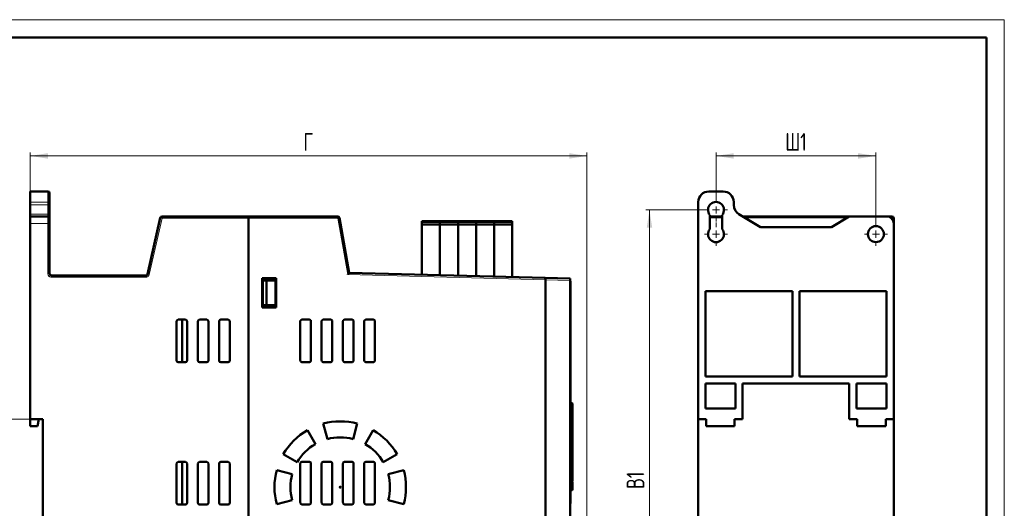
# Model space of a CAD drawing. Header units: millimetres. Extents: x 0 to 420, y 0 to 297.
# Tile 16 of 16: x 143 to 420, y 160 to 297. Entities that reach past the tile are written whole.
import ezdxf

# ---------------------------------------------------------------- set-up
doc = ezdxf.new("R2010")
doc.units = ezdxf.units.MM
doc.styles.add('SLDTEXTSTYLE0', font='TXT', dxfattribs={"width": 0.7, "bigfont": 'bigfont'})
doc.styles.add('SLDTEXTSTYLE1', font='TXT', dxfattribs={"width": 0.7})
doc.dimstyles.new('SLDDIMSTYLE0', dxfattribs={"dimtxt": 5, "dimasz": 5, "dimexe": 0, "dimexo": 0.0625, "dimgap": 1.25, "dimtad": 2, "dimdec": 1, "dimrnd": 1e-09, "dimzin": 12, "dimdsep": 46, "dimtxsty": 'SLDTEXTSTYLE1', "dimsah": 1, "dimcen": 0.09, "dimadec": 0, "dimazin": 3, "dimtfac": 1, "dimtdec": 3, "dimtofl": 0, "dimtmove": 0, "dimatfit": 3, "dimfxl": 0, "dimfrac": 2, "dimtolj": 1, "dimtzin": 12, "dimarcsym": 0})

# ---------------------------------------------------------------- blocks, each defined once
blk = doc.blocks.new('_D_2')
at = {"color": 7, "linetype": 'Continuous', "lineweight": 0}
for p, q in [((145.85, 245.7), (145.85, 259.69)), ((145.85, 258.69), (302.55, 258.69)), ((302.55, 133.8), (302.55, 259.69))]:
    blk.add_line(p, q, dxfattribs=at)
at = {"color": 7, "linetype": 'Continuous', "lineweight": 18}
for points in [[(145.85, 258.69), (150.85, 257.92), (150.85, 259.46)], [(302.55, 258.69), (297.55, 259.46), (297.55, 257.92)]]:
    blk.add_solid(points, dxfattribs=at)
at = {"color": 7, "linetype": 'Continuous', "lineweight": 18, "insert": (222.78, 265.13), "char_height": 5, "attachment_point": 1, "style": 'SLDTEXTSTYLE0'}
blk.add_mtext('Г', dxfattribs=at)
blk = doc.blocks.new('_D_4')
at = {"color": 7, "linetype": 'Continuous', "lineweight": 0}
for p, q in [((145.84, 184.69), (134.85, 184.69)), ((135.85, 149.29), (135.85, 184.69)), ((147.64, 149.29), (134.85, 149.29))]:
    blk.add_line(p, q, dxfattribs=at)
at = {"color": 7, "linetype": 'Continuous', "lineweight": 18}
for points in [[(135.85, 184.69), (135.08, 179.69), (136.61, 179.69)], [(135.85, 149.29), (136.61, 154.29), (135.08, 154.29)]]:
    blk.add_solid(points, dxfattribs=at)
at = {"color": 7, "linetype": 'Continuous', "lineweight": 18, "insert": (129.4, 163.97), "char_height": 5, "attachment_point": 1, "rotation": 90, "style": 'SLDTEXTSTYLE0'}
blk.add_mtext('В3', dxfattribs=at)
blk = doc.blocks.new('_D_5')
at = {"color": 7, "linetype": 'Continuous', "lineweight": 0}
for p, q in [((338.87, 246.75), (338.87, 259.69)), ((338.87, 258.69), (383.87, 258.69)), ((383.87, 239.95), (383.87, 259.69))]:
    blk.add_line(p, q, dxfattribs=at)
at = {"color": 7, "linetype": 'Continuous', "lineweight": 18}
for points in [[(338.87, 258.69), (343.87, 257.92), (343.87, 259.46)], [(383.87, 258.69), (378.87, 259.46), (378.87, 257.92)]]:
    blk.add_solid(points, dxfattribs=at)
at = {"color": 7, "linetype": 'Continuous', "lineweight": 18, "insert": (358.35, 265.13), "char_height": 5, "attachment_point": 1, "style": 'SLDTEXTSTYLE0'}
blk.add_mtext('Ш1', dxfattribs=at)
blk = doc.blocks.new('_D_7')
at = {"color": 7, "linetype": 'Continuous', "lineweight": 0}
for p, q in [((335.61, 243.49), (319.15, 243.49)), ((320.15, 91.89), (320.15, 243.49)), ((380.61, 91.89), (319.15, 91.89))]:
    blk.add_line(p, q, dxfattribs=at)
at = {"color": 7, "linetype": 'Continuous', "lineweight": 18}
for points in [[(320.15, 243.49), (319.38, 238.49), (320.92, 238.49)], [(320.15, 91.89), (320.92, 96.89), (319.38, 96.89)]]:
    blk.add_solid(points, dxfattribs=at)
at = {"color": 7, "linetype": 'Continuous', "lineweight": 18, "insert": (313.7, 165.02), "char_height": 5, "attachment_point": 1, "rotation": 90, "style": 'SLDTEXTSTYLE0'}
blk.add_mtext('В1', dxfattribs=at)
blk = doc.blocks.new('SW_CENTERMARKSYMBOL_0')
at = {"color": 0, "linetype": 'Continuous', "lineweight": 18}
for p, q in [((0, 2), (0, 3.25)), ((-2, 0), (-3.25, 0)), ((0, 0), (-1, 0)), ((0, 0), (0, 1)), ((0, 0), (0, -1)), ((0, 0), (1, 0)), ((2, 0), (3.25, 0)), ((0, -2), (0, -3.25))]:
    blk.add_line(p, q, dxfattribs=at)
blk = doc.blocks.new('SW_CENTERMARKSYMBOL_4')
at = {"color": 0, "linetype": 'Continuous', "lineweight": 18}
for p, q in [((0, 2), (0, 3.25)), ((-2, 0), (-3.25, 0)), ((0, 0), (-1, 0)), ((0, 0), (0, 1)), ((0, 0), (0, -1)), ((0, 0), (1, 0)), ((2, 0), (3.25, 0)), ((0, -2), (0, -3.25))]:
    blk.add_line(p, q, dxfattribs=at)
blk = doc.blocks.new('SW_CENTERMARKSYMBOL_5')
at = {"color": 0, "linetype": 'Continuous', "lineweight": 18}
for p, q in [((0, 2), (0, 3.25)), ((-2, 0), (-3.25, 0)), ((0, 0), (-1, 0)), ((0, 0), (0, 1)), ((0, 0), (0, -1)), ((0, 0), (1, 0)), ((2, 0), (3.25, 0)), ((0, -2), (0, -3.25))]:
    blk.add_line(p, q, dxfattribs=at)

msp = doc.modelspace()

# ---------------------------------------------------------------- linework, layer by layer
at = {"color": 7, "linetype": 'Continuous', "lineweight": 18}
for p, q in [((0, 297), (420, 297)), ((420, 297), (420, 0))]:
    msp.add_line(p, q, dxfattribs=at)
at = {"color": 7, "linetype": 'Continuous', "lineweight": 50}
for p, q in [((415, 292), (20, 292)), ((415, 5), (415, 292)), ((150.85, 248.69), (145.85, 248.69)), ((145.85, 248.69), (145.85, 245.69)), ((336.87, 248.69), (340.87, 248.69)), ((145.85, 245.69), (145.85, 244.89)), ((145.85, 244.89), (145.85, 242.31)), ((151.35, 244.89), (151.35, 245.69)), ((333.87, 184.69), (333.87, 245.69)), ((343.87, 245.69), (343.87, 244.89)), ((145.85, 242.31), (145.85, 241.69)), ((150.85, 241.69), (145.85, 241.69)), ((145.85, 241.69), (145.85, 239.69)), ((151.35, 241.3), (151.35, 241.88)), ((182.5, 241.3), (178.91, 225.48)), ((207.35, 241.69), (182.99, 241.69)), ((232.43, 241.69), (207.35, 241.69)), ((207.35, 241.19), (207.35, 241.69)), ((207.35, 241.19), (207.35, 92.19)), ((207.35, 92.19), (207.35, 241.19)), ((235.64, 225.82), (232.92, 241.27)), ((337.12, 242.07), (337.12, 238.1)), ((337.12, 241.69), (340.62, 241.69)), ((340.62, 238.1), (340.62, 242.07)), ((345.33, 242.31), (351.37, 238.69)), ((346.37, 241.69), (376.37, 241.69)), ((371.37, 238.69), (376.37, 241.69)), ((376.37, 241.69), (386.87, 241.69)), ((386.87, 241.69), (388.37, 241.69)), ((388.87, 241.19), (388.87, 239.69)), ((145.85, 239.69), (145.85, 184.69)), ((151.35, 225.59), (151.35, 239.69)), ((256.12, 240.38), (261.2, 240.38)), ((256.12, 240.28), (256.12, 240.38)), ((256.12, 240.23), (256.12, 240.28)), ((256.12, 240.13), (256.12, 240.23)), ((261.2, 240.13), (256.12, 240.13)), ((256.12, 240.03), (256.12, 240.13)), ((256.12, 239.48), (256.12, 240.03)), ((256.12, 239.48), (256.12, 239.38)), ((256.12, 239.38), (261.2, 239.38)), ((256.12, 239.28), (256.12, 239.38)), ((256.12, 225.28), (256.12, 239.28)), ((261.2, 240.28), (261.2, 240.38)), ((261.2, 240.38), (266.28, 240.38)), ((261.2, 240.28), (261.2, 240.23)), ((261.2, 240.23), (261.2, 240.13)), ((261.2, 240.03), (261.2, 240.13)), ((266.28, 240.13), (261.2, 240.13)), ((261.2, 240.03), (261.2, 239.48)), ((261.2, 239.38), (261.2, 239.48)), ((261.2, 239.38), (261.2, 239.28)), ((261.2, 239.38), (266.28, 239.38)), ((261.2, 239.28), (261.2, 225.15)), ((266.28, 240.28), (266.28, 240.38)), ((266.28, 240.38), (271.36, 240.38)), ((266.28, 240.28), (266.28, 240.23)), ((266.28, 240.23), (266.28, 240.13)), ((266.28, 240.03), (266.28, 240.13)), ((271.36, 240.13), (266.28, 240.13)), ((266.28, 240.03), (266.28, 239.48)), ((266.28, 239.38), (266.28, 239.48)), ((266.28, 239.38), (266.28, 239.28)), ((266.28, 239.38), (271.36, 239.38)), ((266.28, 239.28), (266.28, 225.01)), ((271.36, 240.38), (276.44, 240.38)), ((271.36, 240.28), (271.36, 240.38)), ((271.36, 240.23), (271.36, 240.28)), ((271.36, 240.13), (271.36, 240.23)), ((276.44, 240.13), (271.36, 240.13)), ((271.36, 240.03), (271.36, 240.13)), ((271.36, 239.48), (271.36, 240.03)), ((271.36, 239.48), (271.36, 239.38)), ((271.36, 239.38), (276.44, 239.38)), ((271.36, 239.28), (271.36, 239.38)), ((271.36, 224.88), (271.36, 239.28)), ((276.44, 240.38), (281.52, 240.38)), ((276.44, 240.28), (276.44, 240.38)), ((276.44, 240.23), (276.44, 240.28)), ((276.44, 240.13), (276.44, 240.23)), ((281.52, 240.13), (276.44, 240.13)), ((276.44, 240.03), (276.44, 240.13)), ((276.44, 239.48), (276.44, 240.03)), ((276.44, 239.48), (276.44, 239.38)), ((276.44, 239.38), (281.52, 239.38)), ((276.44, 239.28), (276.44, 239.38)), ((276.44, 224.75), (276.44, 239.28)), ((281.52, 240.28), (281.52, 240.38)), ((281.52, 240.28), (281.52, 240.23)), ((281.52, 240.23), (281.52, 240.13)), ((281.52, 240.03), (281.52, 240.13)), ((281.52, 240.03), (281.52, 239.48)), ((281.52, 239.38), (281.52, 239.48)), ((281.52, 239.38), (281.52, 239.28)), ((281.52, 239.28), (281.52, 224.61)), ((351.37, 238.69), (371.37, 238.69)), ((388.87, 239.69), (388.87, 184.69)), ((178.42, 225.09), (151.85, 225.09)), ((290.76, 224.37), (235.64, 225.82)), ((211.15, 224.29), (215.05, 224.29)), ((211.15, 216.09), (211.15, 224.29)), ((211.35, 223.69), (211.15, 223.69)), ((211.35, 216.69), (211.35, 223.69)), ((212.35, 223.69), (211.35, 223.69)), ((212.35, 216.69), (212.35, 223.69)), ((212.35, 223.69), (214.95, 223.69)), ((214.95, 216.69), (214.95, 223.69)), ((215.05, 224.29), (215.05, 216.09)), ((297.85, 224.19), (290.76, 224.37)), ((290.85, 109.5), (290.85, 223.87)), ((297.85, 149.69), (297.85, 223.69)), ((297.85, 223.48), (297.95, 223.48)), ((297.95, 223.48), (297.95, 222.48)), ((297.95, 222.48), (297.95, 165.98)), ((214.95, 221.64), (215.05, 221.64)), ((335.87, 220.69), (335.87, 196.69)), ((360.37, 220.69), (335.87, 220.69)), ((360.37, 196.69), (360.37, 220.69)), ((386.87, 220.69), (362.37, 220.69)), ((362.37, 220.69), (362.37, 196.69)), ((386.87, 196.69), (386.87, 220.69)), ((211.15, 216.69), (211.35, 216.69)), ((211.35, 216.69), (212.35, 216.69)), ((214.95, 216.69), (212.35, 216.69)), ((215.05, 216.09), (211.15, 216.09)), ((187.05, 201.14), (187.05, 212.14)), ((187.55, 212.64), (189.55, 212.64)), ((188.65, 212.64), (188.65, 200.64)), ((190.05, 212.14), (190.05, 201.14)), ((193.05, 201.14), (193.05, 212.14)), ((193.55, 212.64), (195.55, 212.64)), ((196.05, 212.14), (196.05, 201.14)), ((199.05, 201.14), (199.05, 212.14)), ((199.55, 212.64), (201.55, 212.64)), ((202.05, 212.14), (202.05, 201.14)), ((221.89, 201.18), (221.89, 212.18)), ((222.39, 212.68), (224.39, 212.68)), ((224.89, 212.18), (224.89, 201.18)), ((227.89, 201.18), (227.89, 212.18)), ((228.39, 212.68), (230.39, 212.68)), ((230.89, 212.18), (230.89, 201.18)), ((233.89, 201.18), (233.89, 212.18)), ((234.39, 212.68), (236.39, 212.68)), ((236.89, 212.18), (236.89, 201.18)), ((239.89, 201.18), (239.89, 212.18)), ((240.39, 212.68), (242.39, 212.68)), ((242.89, 212.18), (242.89, 201.18)), ((189.55, 200.64), (187.55, 200.64)), ((195.55, 200.64), (193.55, 200.64)), ((201.55, 200.64), (199.55, 200.64)), ((224.39, 200.68), (222.39, 200.68)), ((230.39, 200.68), (228.39, 200.68)), ((236.39, 200.68), (234.39, 200.68)), ((242.39, 200.68), (240.39, 200.68)), ((335.87, 196.69), (360.37, 196.69)), ((344.37, 194.69), (335.87, 194.69)), ((335.87, 194.69), (335.87, 187.69)), ((344.37, 187.69), (344.37, 194.69)), ((376.37, 194.69), (346.37, 194.69)), ((346.37, 194.69), (346.37, 184.69)), ((362.37, 196.69), (386.87, 196.69)), ((376.37, 184.69), (376.37, 194.69)), ((386.87, 194.69), (378.37, 194.69)), ((378.37, 194.69), (378.37, 187.69)), ((386.87, 187.69), (386.87, 194.69)), ((298.35, 189.18), (297.95, 189.18)), ((298.45, 189.08), (298.45, 186.96)), ((298.45, 186.96), (298.45, 185.6)), ((335.87, 187.69), (344.37, 187.69)), ((378.37, 187.69), (386.87, 187.69)), ((145.85, 184.69), (149.45, 184.69)), ((145.85, 184.69), (145.85, 182.69)), ((147.93, 182.69), (148.34, 184.69)), ((149.45, 184.69), (149.45, 148.69)), ((229.5, 179.06), (228.33, 183.41)), ((237.91, 183.41), (236.74, 179.06)), ((298.35, 185.11), (297.95, 185.11)), ((298.25, 184.39), (297.95, 184.39)), ((298.45, 185.6), (298.45, 185.01)), ((298.45, 185.01), (298.45, 184.65)), ((298.45, 184.65), (298.45, 184.19)), ((298.45, 184.19), (298.45, 183.62)), ((298.45, 183.62), (298.45, 176.6)), ((336.12, 184.69), (333.87, 184.69)), ((333.87, 148.69), (333.87, 184.69)), ((336.12, 182.69), (336.12, 184.69)), ((346.37, 184.69), (344.12, 184.69)), ((344.12, 184.69), (344.12, 182.69)), ((376.37, 184.69), (378.62, 184.69)), ((378.62, 182.69), (378.62, 184.69)), ((386.62, 184.69), (388.87, 184.69)), ((386.62, 184.69), (386.62, 182.69)), ((388.87, 184.69), (388.87, 148.69)), ((145.85, 182.69), (147.93, 182.69)), ((223.87, 181.56), (226.12, 177.66)), ((240.12, 177.66), (242.37, 181.56)), ((298.46, 181.22), (298.45, 181.22)), ((298.46, 180.72), (298.45, 180.72)), ((298.46, 180.62), (298.45, 180.62)), ((298.46, 180.61), (298.45, 180.61)), ((298.46, 179.61), (298.46, 180.61)), ((344.12, 182.69), (336.12, 182.69)), ((386.62, 182.69), (378.62, 182.69)), ((298.46, 179.61), (298.45, 179.61)), ((298.46, 179.6), (298.45, 179.6)), ((298.46, 179.42), (298.45, 179.42)), ((298.46, 179.35), (298.45, 179.35)), ((298.46, 179.27), (298.45, 179.27)), ((298.46, 178.97), (298.45, 178.97)), ((298.46, 178.59), (298.45, 178.59)), ((298.46, 178.39), (298.45, 178.39)), ((298.46, 178.31), (298.45, 178.31)), ((298.46, 178.06), (298.45, 178.06)), ((298.46, 177.77), (298.45, 177.77)), ((298.46, 177.76), (298.45, 177.76)), ((298.46, 179.22), (298.46, 179.25)), ((298.46, 178.31), (298.46, 178.06)), ((298.46, 177.03), (298.46, 177.76)), ((221, 172.54), (217.1, 174.79)), ((249.14, 174.79), (245.24, 172.54)), ((297.95, 175.67), (298.25, 175.67)), ((298.46, 177.03), (298.45, 177.03)), ((298.46, 177.01), (298.45, 177.01)), ((298.46, 176.82), (298.45, 176.82)), ((298.45, 176.6), (298.45, 175.87)), ((298.45, 175.87), (298.45, 171.72)), ((298.46, 176.82), (298.46, 176.98)), ((187.05, 161.14), (187.05, 172.14)), ((187.55, 172.64), (189.55, 172.64)), ((188.65, 172.64), (188.65, 160.64)), ((190.05, 172.14), (190.05, 161.14)), ((193.05, 161.14), (193.05, 172.14)), ((193.55, 172.64), (195.55, 172.64)), ((196.05, 172.14), (196.05, 161.14)), ((199.05, 161.14), (199.05, 172.14)), ((199.55, 172.64), (201.55, 172.64)), ((202.05, 172.14), (202.05, 161.14)), ((221.89, 161.18), (221.89, 172.18)), ((222.39, 172.68), (224.39, 172.68)), ((224.89, 172.18), (224.89, 161.18)), ((227.89, 161.18), (227.89, 172.18)), ((228.39, 172.68), (230.39, 172.68)), ((230.89, 172.18), (230.89, 161.18)), ((233.89, 161.18), (233.89, 172.18)), ((234.39, 172.68), (236.39, 172.68)), ((236.89, 172.18), (236.89, 161.18)), ((239.89, 161.18), (239.89, 172.18)), ((240.39, 172.68), (242.39, 172.68)), ((242.89, 172.18), (242.89, 161.18)), ((215.25, 170.33), (219.6, 169.16)), ((246.64, 169.16), (250.99, 170.33)), ((297.95, 171.25), (298.35, 171.25)), ((298.45, 171.72), (298.45, 171.35)), ((298.45, 171.35), (298.45, 170.84)), ((298.45, 170.84), (298.45, 169.68)), ((298.45, 169.68), (298.45, 167.28)), ((297.95, 167.18), (298.35, 167.18)), ((297.95, 165.48), (297.85, 165.48)), ((297.95, 165.98), (297.95, 165.48)), ((297.95, 165.48), (297.95, 165.4)), ((297.95, 165.4), (297.95, 161.27)), ((297.95, 164.65), (298.25, 164.65)), ((219.6, 161.91), (215.25, 160.75)), ((250.99, 160.75), (246.64, 161.91)), ((297.85, 160.94), (297.95, 160.94)), ((297.95, 161.27), (297.95, 160.94)), ((189.55, 160.64), (187.55, 160.64)), ((195.55, 160.64), (193.55, 160.64)), ((201.55, 160.64), (199.55, 160.64)), ((224.39, 160.68), (222.39, 160.68)), ((230.39, 160.68), (228.39, 160.68)), ((236.39, 160.68), (234.39, 160.68)), ((242.39, 160.68), (240.39, 160.68))]:
    msp.add_line(p, q, dxfattribs=at)
at = {"color": 9, "linetype": 'Continuous', "lineweight": 18}
for p, q in [((150.85, 245.69), (150.85, 248.69)), ((145.85, 245.69), (150.85, 245.69)), ((145.85, 244.89), (150.85, 244.89)), ((150.85, 245.69), (151.35, 245.69)), ((150.85, 244.89), (150.85, 245.69)), ((150.85, 244.89), (150.85, 242.31)), ((151.35, 244.89), (150.85, 244.89)), ((150.85, 242.31), (145.85, 242.31)), ((150.85, 241.69), (150.85, 242.31)), ((150.85, 239.69), (150.85, 241.69)), ((182.99, 241.19), (179.4, 225.37)), ((182.99, 241.19), (182.5, 241.3)), ((182.99, 241.69), (182.99, 241.19)), ((207.35, 241.19), (182.99, 241.19)), ((232.43, 241.19), (207.35, 241.19)), ((232.92, 241.27), (232.43, 241.19)), ((235.22, 225.33), (232.43, 241.19)), ((337.12, 241.3), (340.62, 241.3)), ((347.02, 241.3), (375.72, 241.3)), ((388.06, 241.3), (388.37, 241.3)), ((388.37, 241.69), (388.37, 241.3)), ((388.37, 241.3), (388.37, 241.01)), ((150.85, 239.69), (145.85, 239.69)), ((150.85, 225.59), (150.85, 239.69)), ((151.35, 239.69), (150.85, 239.69)), ((256.12, 240.28), (261.2, 240.28)), ((256.12, 240.23), (261.2, 240.23)), ((256.12, 240.03), (261.2, 240.03)), ((261.2, 239.48), (256.12, 239.48)), ((256.12, 239.28), (261.2, 239.28)), ((261.2, 240.28), (266.28, 240.28)), ((261.2, 240.23), (266.28, 240.23)), ((261.2, 240.03), (266.28, 240.03)), ((266.28, 239.48), (261.2, 239.48)), ((261.2, 239.28), (266.28, 239.28)), ((266.28, 240.28), (271.36, 240.28)), ((266.28, 240.23), (271.36, 240.23)), ((266.28, 240.03), (271.36, 240.03)), ((271.36, 239.48), (266.28, 239.48)), ((266.28, 239.28), (271.36, 239.28)), ((271.36, 240.28), (276.44, 240.28)), ((271.36, 240.23), (276.44, 240.23)), ((271.36, 240.03), (276.44, 240.03)), ((276.44, 239.48), (271.36, 239.48)), ((271.36, 239.28), (276.44, 239.28)), ((276.44, 240.28), (281.52, 240.28)), ((276.44, 240.23), (281.52, 240.23)), ((276.44, 240.03), (281.52, 240.03)), ((281.52, 239.48), (276.44, 239.48)), ((276.44, 239.28), (281.52, 239.28)), ((150.85, 225.59), (151.35, 225.59)), ((151.85, 224.59), (151.85, 225.09)), ((178.42, 224.59), (151.85, 224.59)), ((178.42, 224.59), (178.42, 225.09)), ((179.4, 225.37), (178.91, 225.48)), ((290.85, 223.87), (235.22, 225.33)), ((297.85, 223.69), (290.85, 223.87)), ((297.95, 222.48), (297.85, 222.48)), ((298.35, 187.04), (298.35, 189.18)), ((297.95, 187.04), (298.35, 187.04)), ((298.35, 185.53), (298.35, 187.04)), ((298.35, 185.53), (297.95, 185.53)), ((298.35, 184.71), (297.95, 184.71)), ((298.25, 183.68), (297.95, 183.68)), ((298.25, 183.68), (298.25, 184.39)), ((298.25, 176.59), (298.25, 183.68)), ((298.35, 185.11), (298.35, 185.53)), ((298.35, 184.71), (298.35, 185.11)), ((298.35, 184.36), (298.35, 184.71)), ((297.95, 176.59), (298.25, 176.59)), ((298.25, 175.67), (298.25, 176.59)), ((298.35, 171.66), (298.35, 175.7)), ((297.95, 171.66), (298.35, 171.66)), ((297.95, 170.84), (298.45, 170.84)), ((298.35, 169.33), (297.95, 169.33)), ((298.35, 171.25), (298.35, 171.66)), ((298.35, 167.18), (298.35, 169.33)), ((297.85, 165.98), (297.95, 165.98)), ((297.95, 165.4), (297.85, 165.4)), ((297.85, 161.27), (297.95, 161.27))]:
    msp.add_line(p, q, dxfattribs=at)
at = {"color": 9, "linetype": 'Continuous', "lineweight": 18, "flags": 128}
for points in [[(298.45, 183.62), (298.44, 183.63), (298.43, 183.64), (298.41, 183.65), (298.39, 183.66), (298.36, 183.67), (298.32, 183.67), (298.29, 183.68), (298.25, 183.68)], [(298.35, 184.71), (298.37, 184.7), (298.38, 184.7), (298.4, 184.7), (298.42, 184.69), (298.43, 184.68), (298.44, 184.67), (298.44, 184.66), (298.45, 184.65)], [(298.45, 171.72), (298.44, 171.71), (298.44, 171.7), (298.43, 171.68), (298.42, 171.68), (298.4, 171.67), (298.38, 171.66), (298.37, 171.66), (298.35, 171.66)]]:
    msp.add_lwpolyline(points, dxfattribs=at)
at = {"color": 7, "linetype": 'Continuous', "lineweight": 50}
for centre, radius in [((383.87, 236.69), 2.25), ((233.12, 165.54), 0.153)]:
    msp.add_circle(centre, radius, dxfattribs=at)
for centre, radius, start, end in [((150.85, 248.19), 0.5, 0, 90), ((336.87, 245.69), 3, 90, 180), ((340.87, 245.69), 3, 0, 90), ((338.87, 243.49), 2.25, 321.0576, 218.9424), ((346.87, 244.89), 3, 180, 239.0362), ((150.85, 241.19), 0.5, 0, 90), ((182.99, 241.19), 0.5, 90, 167.2131), ((232.43, 241.19), 0.5, 10, 90), ((386.87, 239.69), 2, 360, 90), ((388.37, 241.19), 0.5, 0, 90), ((338.87, 236.69), 2.25, 141.0576, 38.9424), ((151.85, 225.59), 0.5, 180, 270), ((178.42, 225.59), 0.5, 270, 347.2131), ((187.55, 212.14), 0.5, 90, 180), ((189.55, 212.14), 0.5, 0, 90), ((193.55, 212.14), 0.5, 90, 180), ((195.55, 212.14), 0.5, 0, 90), ((199.55, 212.14), 0.5, 90, 180), ((201.55, 212.14), 0.5, 0, 90), ((187.55, 201.14), 0.5, 180, 270), ((189.55, 201.14), 0.5, 270, 0), ((193.55, 201.14), 0.5, 180, 270), ((195.55, 201.14), 0.5, 270, 0), ((199.55, 201.14), 0.5, 180, 270), ((201.55, 201.14), 0.5, 270, 0), ((298.35, 189.08), 0.1, 0, 90), ((233.12, 165.54), 18.5, 75, 105), ((298.25, 184.19), 0.2, 0, 90), ((298.35, 185.01), 0.1, 0, 90), ((233.12, 165.54), 18.5, 120, 150), ((233.12, 165.54), 18.5, 30, 60), ((233.12, 165.54), 14, 120, 150), ((233.12, 165.54), 14, 75, 105), ((233.12, 165.54), 14, 30, 60), ((298.25, 175.87), 0.2, 270, 0), ((187.55, 172.14), 0.5, 90, 180), ((189.55, 172.14), 0.5, 360, 90), ((193.55, 172.14), 0.5, 90, 180), ((195.55, 172.14), 0.5, 360, 90), ((199.55, 172.14), 0.5, 90, 180), ((201.55, 172.14), 0.5, 360, 90), ((233.12, 165.54), 18.5, 165, 195), ((233.12, 165.54), 14, 165, 195), ((233.12, 165.54), 14, 345, 15), ((233.12, 165.54), 18.5, 345, 15), ((298.35, 171.35), 0.1, 270, 0), ((298.35, 167.28), 0.1, 270, 0), ((298.25, 164.85), 0.2, 271.3742, 359.9853), ((187.55, 161.14), 0.5, 180, 270), ((189.55, 161.14), 0.5, 270, 0), ((193.55, 161.14), 0.5, 180, 270), ((195.55, 161.14), 0.5, 270, 0), ((199.55, 161.14), 0.5, 180, 270), ((201.55, 161.14), 0.5, 270, 0)]:
    msp.add_arc(centre, radius, start, end, dxfattribs=at)
at = {"color": 9, "linetype": 'Continuous', "lineweight": 18}
for centre, radius, start, end in [((150.88, 241.85), 0.469, 4.7244, 94.0499), ((388.49, 240.65), 0.659, 54.6414, 100.3989), ((298.36, 186.95), 0.0919, 6.8273, 95.4926), ((298.36, 185.61), 0.0893, 261.9505, 348.5782), ((298.3, 177.2), 0.61, 265.3335, 284.2632)]:
    msp.add_arc(centre, radius, start, end, dxfattribs=at)
at = {"color": 7, "linetype": 'Continuous', "lineweight": 50}
for points, knots in [([(151.35, 245.69), (151.35, 246), (151.35, 246.49), (151.35, 247.07), (151.35, 247.47), (151.35, 247.79), (151.35, 248.1), (151.35, 248.15), (151.35, 248.19)], [0, 0, 0, 0, 0.239443, 0.369653, 0.5, 0.63021, 0.760557, 1, 1, 1, 1]), ([(151.35, 241.88), (151.35, 242.05), (151.35, 242.4), (151.35, 243.14), (151.35, 243.99), (151.35, 244.59), (151.35, 244.89)], [0, 0, 0, 0, 0.2458065, 0.5, 0.7541935, 1, 1, 1, 1]), ([(151.35, 239.69), (151.35, 239.88), (151.35, 240.17), (151.35, 240.52), (151.35, 240.75), (151.35, 240.95), (151.35, 241.14), (151.35, 241.17), (151.35, 241.19)], [0, 0, 0, 0, 0.239443, 0.369607, 0.5, 0.630164, 0.760557, 1, 1, 1, 1]), ([(235.22, 225.33), (235.28, 225.4), (235.39, 225.52), (235.51, 225.66), (235.58, 225.74), (235.62, 225.78), (235.64, 225.81), (235.64, 225.81), (235.64, 225.82)], [0, 0, 0, 0, 0.300849, 0.557613, 0.67929, 0.792425, 0.898667, 1, 1, 1, 1]), ([(290.76, 224.37), (290.77, 224.37), (290.78, 224.36), (290.81, 224.32), (290.82, 224.24), (290.84, 224.15), (290.85, 224.03), (290.85, 223.93), (290.85, 223.87)], [0, 0, 0, 0, 0.157237, 0.294156, 0.506283, 0.637019, 0.762909, 1, 1, 1, 1]), ([(297.85, 223.69), (297.85, 223.73), (297.85, 223.8), (297.84, 223.93), (297.85, 224.05), (297.85, 224.16), (297.85, 224.18), (297.85, 224.19)], [0, 0, 0, 0, 0.139073, 0.268766, 0.495053, 0.725981, 1, 1, 1, 1]), ([(298.35, 169.33), (298.35, 169.33), (298.37, 169.38), (298.43, 169.49), (298.44, 169.62), (298.45, 169.68)], [0, 0, 0, 0, 0.013736, 0.582972, 1, 1, 1, 1]), ([(298.45, 167.1), (298.45, 167.01), (298.45, 166.73), (298.45, 166.39), (298.45, 166.16), (298.45, 166.12)], [0, 0, 0, 0, 0.269238, 0.84345, 1, 1, 1, 1]), ([(298.45, 166.12), (298.45, 165.97), (298.45, 165.6), (298.45, 165.18), (298.45, 164.89), (298.45, 164.88), (298.45, 164.88)], [0, 0, 0, 0, 0.168703, 0.415235, 0.696764, 1, 1, 1, 1])]:
    msp.add_open_spline(points, degree=3, knots=knots, dxfattribs=at)
for points in [[(207.35, 241.69), (207.35, 241.68), (207.35, 241.66), (207.35, 241.55), (207.35, 241.38), (207.35, 241.25), (207.35, 241.19)], [(221.89, 212.18), (221.9, 212.24), (221.92, 212.37), (222.03, 212.54), (222.2, 212.65), (222.33, 212.67), (222.39, 212.68)], [(224.39, 212.68), (224.45, 212.67), (224.58, 212.65), (224.75, 212.54), (224.87, 212.37), (224.88, 212.24), (224.89, 212.18)], [(227.89, 212.18), (227.9, 212.24), (227.92, 212.37), (228.03, 212.54), (228.2, 212.65), (228.33, 212.67), (228.39, 212.68)], [(230.39, 212.68), (230.45, 212.67), (230.58, 212.65), (230.75, 212.54), (230.87, 212.37), (230.88, 212.24), (230.89, 212.18)], [(233.89, 212.18), (233.9, 212.24), (233.92, 212.37), (234.03, 212.54), (234.2, 212.65), (234.33, 212.67), (234.39, 212.68)], [(236.39, 212.68), (236.45, 212.67), (236.58, 212.65), (236.75, 212.54), (236.87, 212.37), (236.88, 212.24), (236.89, 212.18)], [(239.89, 212.18), (239.9, 212.24), (239.92, 212.37), (240.03, 212.54), (240.2, 212.65), (240.33, 212.67), (240.39, 212.68)], [(242.39, 212.68), (242.45, 212.67), (242.58, 212.65), (242.75, 212.54), (242.87, 212.37), (242.88, 212.24), (242.89, 212.18)], [(222.39, 200.68), (222.33, 200.68), (222.2, 200.7), (222.03, 200.82), (221.92, 200.98), (221.9, 201.11), (221.89, 201.18)], [(224.89, 201.18), (224.88, 201.11), (224.87, 200.98), (224.75, 200.82), (224.58, 200.7), (224.45, 200.68), (224.39, 200.68)], [(228.39, 200.68), (228.33, 200.68), (228.2, 200.7), (228.03, 200.82), (227.92, 200.98), (227.9, 201.11), (227.89, 201.18)], [(230.89, 201.18), (230.88, 201.11), (230.87, 200.98), (230.75, 200.82), (230.58, 200.7), (230.45, 200.68), (230.39, 200.68)], [(234.39, 200.68), (234.33, 200.68), (234.2, 200.7), (234.03, 200.82), (233.92, 200.98), (233.9, 201.11), (233.89, 201.18)], [(236.89, 201.18), (236.88, 201.11), (236.87, 200.98), (236.75, 200.82), (236.58, 200.7), (236.45, 200.68), (236.39, 200.68)], [(240.39, 200.68), (240.33, 200.68), (240.2, 200.7), (240.03, 200.82), (239.92, 200.98), (239.9, 201.11), (239.89, 201.18)], [(242.89, 201.18), (242.88, 201.11), (242.87, 200.98), (242.75, 200.82), (242.58, 200.7), (242.45, 200.68), (242.39, 200.68)], [(221.89, 172.18), (221.9, 172.24), (221.92, 172.37), (222.03, 172.54), (222.2, 172.65), (222.33, 172.67), (222.39, 172.68)], [(224.39, 172.68), (224.45, 172.67), (224.58, 172.65), (224.75, 172.54), (224.87, 172.37), (224.88, 172.24), (224.89, 172.18)], [(227.89, 172.18), (227.9, 172.24), (227.92, 172.37), (228.03, 172.54), (228.2, 172.65), (228.33, 172.67), (228.39, 172.68)], [(230.39, 172.68), (230.45, 172.67), (230.58, 172.65), (230.75, 172.54), (230.87, 172.37), (230.88, 172.24), (230.89, 172.18)], [(233.89, 172.18), (233.9, 172.24), (233.92, 172.37), (234.03, 172.54), (234.2, 172.65), (234.33, 172.67), (234.39, 172.68)], [(236.39, 172.68), (236.45, 172.67), (236.58, 172.65), (236.75, 172.54), (236.87, 172.37), (236.88, 172.24), (236.89, 172.18)], [(239.89, 172.18), (239.9, 172.24), (239.92, 172.37), (240.03, 172.54), (240.2, 172.65), (240.33, 172.67), (240.39, 172.68)], [(242.39, 172.68), (242.45, 172.67), (242.58, 172.65), (242.75, 172.54), (242.87, 172.37), (242.88, 172.24), (242.89, 172.18)], [(222.39, 160.68), (222.33, 160.68), (222.2, 160.7), (222.03, 160.82), (221.92, 160.98), (221.9, 161.11), (221.89, 161.18)], [(224.89, 161.18), (224.88, 161.11), (224.87, 160.98), (224.75, 160.82), (224.58, 160.7), (224.45, 160.68), (224.39, 160.68)], [(228.39, 160.68), (228.33, 160.68), (228.2, 160.7), (228.03, 160.82), (227.92, 160.98), (227.9, 161.11), (227.89, 161.18)], [(230.89, 161.18), (230.88, 161.11), (230.87, 160.98), (230.75, 160.82), (230.58, 160.7), (230.45, 160.68), (230.39, 160.68)], [(234.39, 160.68), (234.33, 160.68), (234.2, 160.7), (234.03, 160.82), (233.92, 160.98), (233.9, 161.11), (233.89, 161.18)], [(236.89, 161.18), (236.88, 161.11), (236.87, 160.98), (236.75, 160.82), (236.58, 160.7), (236.45, 160.68), (236.39, 160.68)], [(240.39, 160.68), (240.33, 160.68), (240.2, 160.7), (240.03, 160.82), (239.92, 160.98), (239.9, 161.11), (239.89, 161.18)], [(242.89, 161.18), (242.88, 161.11), (242.87, 160.98), (242.75, 160.82), (242.58, 160.7), (242.45, 160.68), (242.39, 160.68)]]:
    msp.add_open_spline(points, degree=3, dxfattribs=at)
at = {"color": 9, "linetype": 'Continuous', "lineweight": 18}
msp.add_open_spline([(232.43, 241.19), (232.43, 241.25), (232.43, 241.38), (232.43, 241.55), (232.43, 241.66), (232.43, 241.68), (232.43, 241.69)], degree=3, dxfattribs=at)
for points, knots in [([(151.85, 224.59), (151.72, 224.6), (151.53, 224.62), (151.29, 224.75), (151.13, 224.87), (151.01, 225.03), (150.88, 225.27), (150.86, 225.46), (150.85, 225.59)], [0, 0, 0, 0, 0.239443, 0.36955, 0.5, 0.630107, 0.760557, 1, 1, 1, 1]), ([(179.4, 225.37), (179.36, 225.26), (179.29, 225.05), (179.06, 224.79), (178.76, 224.62), (178.53, 224.6), (178.42, 224.59)], [0, 0, 0, 0, 0.24277, 0.5, 0.75723, 1, 1, 1, 1]), ([(298.25, 166.03), (298.25, 166.09), (298.25, 166.34), (298.25, 166.74), (298.25, 167.06), (298.25, 167.18)], [0, 0, 0, 0, 0.149485, 0.693724, 1, 1, 1, 1]), ([(298.25, 164.68), (298.25, 164.69), (298.25, 164.7), (298.25, 165.02), (298.25, 165.49), (298.25, 165.87), (298.25, 166.03)], [0, 0, 0, 0, 0.295254, 0.602808, 0.824909, 1, 1, 1, 1])]:
    msp.add_open_spline(points, degree=3, knots=knots, dxfattribs=at)

# ---------------------------------------------------------------- block references
at = {"color": 7, "linetype": 'Continuous', "lineweight": 0}
for name, p in [('SW_CENTERMARKSYMBOL_5', (338.87, 243.49)), ('SW_CENTERMARKSYMBOL_4', (338.87, 236.69)), ('SW_CENTERMARKSYMBOL_0', (383.87, 236.69))]:
    msp.add_blockref(name, p, dxfattribs=at)

# ---------------------------------------------------------------- dimensions: what is measured, and where the dimension line sits
at = {"color": 7, "linetype": 'Continuous', "lineweight": 18}
for base, p1, p2, angle, text, picture, middle in [((302.55, 258.69), (145.85, 245.69), (302.55, 133.79), 0, 'Г', '_D_2', (224.2, 258.69)), ((320.15, 243.49), (380.62, 91.89), (335.62, 243.49), 90, 'В1', '_D_7', (320.15, 167.69)), ((135.85, 184.69), (147.65, 149.29), (145.85, 184.69), 90, 'В3', '_D_4', (135.85, 166.99))]:
    dim = msp.add_linear_dim(base=base, p1=p1, p2=p2, angle=angle, text=text, dimstyle='SLDDIMSTYLE0', dxfattribs=at)
    dim.commit()
    dim.dimension.update_dxf_attribs({"geometry": picture, "text_midpoint": middle, "dimtype": 160})
dim = msp.add_linear_dim(base=(383.87, 258.69), p1=(338.87, 246.74), p2=(383.87, 239.94), text='Ш1', dimstyle='SLDDIMSTYLE0', dxfattribs=at)
dim.commit()
dim.dimension.update_dxf_attribs({"geometry": '_D_5', "text_midpoint": (361.37, 258.69), "dimtype": 160})

doc.saveas('drawing.dxf')
